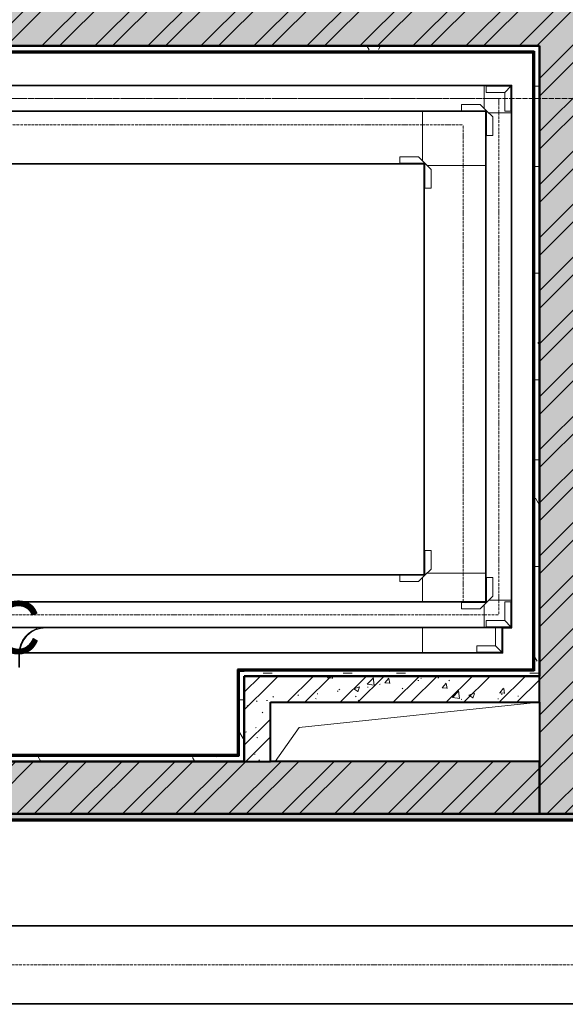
# Model space of a CAD drawing. Header units: millimetres. Extents: x 5617 to 106325, y 7718 to 157246.
# Tile 43 of 53: x 79133 to 81212, y 78800 to 82550. Entities that reach past the tile are written whole.
import ezdxf

# ---------------------------------------------------------------- set-up
doc = ezdxf.new("R2010")
doc.units = ezdxf.units.MM
doc.linetypes.add('ADSK_Линия сетки', pattern=[25, 20, -2.5, 0, -2.5])
doc.linetypes.add('Осевая', pattern=[14, 10, -2, 0, -2])
for name, color, linetype, lineweight in [('Кабельные лотки', 7, 'Continuous', 18), ('Марки помещений', 7, 'Continuous', 20), ('Осевая линия', 7, 'Осевая', 18), ('Оси', 7, 'Continuous', 9), ('Соединительные детали кабельных лотков', 7, 'Continuous', 18), ('Стены разрез', 7, 'Continuous', 40), ('Стены штриховка', 7, 'Continuous', 40)]:
    doc.layers.add(name, color=color, linetype=linetype, lineweight=lineweight)
doc.styles.add('Arial_3', font='arial.ttf', dxfattribs={"width": 0.9, "height": 200})
pattern_1 = [(50, (0, 0), (218.62117, -19.1268), [22.86, -251.46]), (355, (0, 0), (-42.29187, 229.2684), [18.288, -201.168]), (100.451, (18.22, -1.6), (176.33107, 210.13963), [19.428, -213.708]), (46.184, (0, 60.96), (325.29495, -50.45164), [34.29, -377.19]), (96.636, (27.1, 56.76), (284.883, 296.9127), [29.142, -320.562]), (351.184, (0, 60.96), (284.8858, 296.9107), [27.432, -301.752]), (21, (30.48, 45.72), (181.93753, -122.71832), [22.86, -251.46]), (326, (30.48, 45.72), (74.16223, 221.0262), [18.288, -201.168]), (71.451, (45.64, 35.5), (256.10035, 98.30526), [19.428, -213.708]), (37.5, (0, 0), (3.70639, 101.465895), [3.353, -195.377, 3.353, -200.863, -201.93]), (37.5, (0, 0), (3.70639, 101.465895), [-402.946, 3.353, -198.577]), (7.5, (0, 0), (80.18358, 120.21653), [3.353, -113.081, 3.353, -190.805, -76.962]), (7.5, (0, 0), (80.18358, 120.21653), [-310.591, 3.353, -73.609]), (327.5, (-67.97, 0), (162.708646, -6.87497), [3.353, -72.847, 3.353, -234.391, -315.468]), (327.5, (-67.97, 0), (162.708646, -6.87497), [-313.944, 3.353, -312.115]), (317.5, (-98.45, 0), (177.75468, 30.51183), [3.353, -95.707, 3.353, -154.534, -224.028]), (317.5, (-98.45, 0), (177.75468, 30.51183), [-256.946, 3.353, -220.675])]
pattern_2 = [(45, (0, 0), (-101.02788, 101.02788), []), (45, (67.35, 0), (-101.02788, 101.02788), [])]
pattern_3 = [(0, (0, 0), (406.4, 101.6), [33.528, -271.272, 33.528, -271.272, -1625.6]), (0, (0, 0), (406.4, 101.6), [-609.6, 33.528, -576.072, 33.528, -271.272, -711.2]), (0, (0, 0), (406.4, 101.6), [-1524, 33.528, -169.672, 33.528, -474.472]), (120, (152.4, 50.8), (-291.18818, 301.15272), [33.528, -271.272, 33.528, -271.272, -1625.6]), (120, (152.4, 50.8), (-291.18818, 301.15272), [-609.6, 33.528, -576.072, 33.528, -271.272, -711.2]), (120, (152.4, 50.8), (-291.18818, 301.15272), [-1524, 33.528, -169.672, 33.528, -474.472]), (240, (203.2, 254), (-115.21182, -402.75272), [33.528, -271.272, 33.528, -271.272, -1625.6]), (240, (203.2, 254), (-115.21182, -402.75272), [-609.6, 33.528, -576.072, 33.528, -271.272, -711.2]), (240, (203.2, 254), (-115.21182, -402.75272), [-1524, 33.528, -169.672, 33.528, -474.472])]

# ---------------------------------------------------------------- blocks, each defined once
blk = doc.blocks.new('135_SLK_GD_AR_rvt-1-МКСС_LB01_-7_650__Кабельные конструкции_Лотки_1')
at = {"layer": 'Стены разрез', "lineweight": 9, "true_color": 0xaaaaaa}
h = blk.add_hatch(dxfattribs=at)
h.set_pattern_fill('FP_1', color=253, style=0, pattern_type=2)
h.set_pattern_definition(pattern_1)
h.paths.add_polyline_path([(49200, 79525), (49200, 86708.7), (49000, 86705.2), (49000, 79525)])
h = blk.add_hatch(dxfattribs=at)
h.set_pattern_fill('FP_2', color=253, style=0, pattern_type=2)
h.set_pattern_definition(pattern_2)
h.paths.add_polyline_path([(49200, 79525), (49200, 86708.7), (49000, 86705.2), (49000, 79525)])
h = blk.add_hatch(dxfattribs=at)
h.set_pattern_fill('FP_1', color=253, style=0, pattern_type=2)
h.set_pattern_definition(pattern_1)
h.paths.add_polyline_path([(43350, 82450), (49000, 82450), (49000, 82650), (43350, 82650)])
h = blk.add_hatch(dxfattribs=at)
h.set_pattern_fill('FP_2', color=253, style=0, pattern_type=2)
h.set_pattern_definition(pattern_2)
h.paths.add_polyline_path([(43350, 82450), (49000, 82450), (49000, 82650), (43350, 82650)])
h = blk.add_hatch(dxfattribs=at)
h.set_pattern_fill('FP_4', color=253, style=0, pattern_type=2)
h.set_pattern_definition(pattern_3)
h.paths.add_polyline_path([(48980, 82430), (48980, 82450), (43350, 82450), (43350, 82430), (48975, 82430)])
h = blk.add_hatch(dxfattribs=at)
h.set_pattern_fill('FP_4', color=253, style=0, pattern_type=2)
h.set_pattern_definition(pattern_3)
h.paths.add_polyline_path([(49000, 80050.1), (49000, 82450), (48980, 82450), (48980, 80050.1)])
h = blk.add_hatch(dxfattribs=at)
h.set_pattern_fill('FP_4', color=253, style=0, pattern_type=2)
h.set_pattern_definition(pattern_3)
h.paths.add_polyline_path([(47855, 79745), (47875, 79745), (47875, 80070.1), (47855, 80070.1), (47855, 79750)])
h = blk.add_hatch(dxfattribs=at)
h.set_pattern_fill('FP_4', color=253, style=0, pattern_type=2)
h.set_pattern_definition(pattern_3)
h.paths.add_polyline_path([(48561.6, 80050.1), (48980, 80050.1), (48980, 80070.1), (47875, 80070.1), (47875, 80050.1), (48316.6, 80050.1)])
h = blk.add_hatch(dxfattribs=at)
h.set_pattern_fill('FP_1', color=253, style=0, pattern_type=2)
h.set_pattern_definition(pattern_1)
h.paths.add_polyline_path([(47975, 79725), (47975, 80050.1), (47875, 80050.1), (47875, 79725)])
h = blk.add_hatch(dxfattribs=at)
h.set_pattern_fill('FP_2', color=253, style=0, pattern_type=2)
h.set_pattern_definition(pattern_2)
h.paths.add_polyline_path([(47975, 79725), (47975, 80050.1), (47875, 80050.1), (47875, 79725)])
h = blk.add_hatch(dxfattribs=at)
h.set_pattern_fill('FP_1', color=253, style=0, pattern_type=2)
h.set_pattern_definition(pattern_1)
h.paths.add_polyline_path([(48316.6, 79950.1), (49000, 79950.1), (49000, 80050.1), (47975, 80050.1), (47975, 79950.1)])
h = blk.add_hatch(dxfattribs=at)
h.set_pattern_fill('FP_2', color=253, style=0, pattern_type=2)
h.set_pattern_definition(pattern_2)
h.paths.add_polyline_path([(48316.6, 79950.1), (49000, 79950.1), (49000, 80050.1), (47975, 80050.1), (47975, 79950.1)])
h = blk.add_hatch(dxfattribs=at)
h.set_pattern_fill('FP_4', color=253, style=0, pattern_type=2)
h.set_pattern_definition(pattern_3)
h.paths.add_polyline_path([(47336.4, 79725), (47875, 79725), (47875, 79745), (44680, 79745), (44680, 79725), (46356.2, 79725)])
h.paths.add_polyline_path([(43415.8, 79725), (43480, 79725), (43480, 79745), (43320, 79745), (43320, 79725), (43325, 79725)])
h = blk.add_hatch(dxfattribs=at)
h.set_pattern_fill('FP_1', color=253, style=0, pattern_type=2)
h.set_pattern_definition(pattern_1)
h.paths.add_polyline_path([(49000, 79525), (49000, 79725), (44680, 79725), (44680, 79525), (48316.6, 79525)])
h.paths.add_polyline_path([(43480, 79525), (43480, 79725), (38400, 79725), (38400, 79525), (43415.8, 79525)])
h = blk.add_hatch(dxfattribs=at)
h.set_pattern_fill('FP_2', color=253, style=0, pattern_type=2)
h.set_pattern_definition(pattern_2)
h.paths.add_polyline_path([(49000, 79525), (49000, 79725), (44680, 79725), (44680, 79525), (48316.6, 79525)])
h.paths.add_polyline_path([(43480, 79525), (43480, 79725), (38400, 79725), (38400, 79525), (43415.8, 79525)])
h = blk.add_hatch(dxfattribs=at)
h.set_pattern_fill('FP_4', color=253, style=0, pattern_type=2)
h.set_pattern_definition(pattern_3)
h.paths.add_polyline_path([(53217.4, 79505), (53340, 79505), (53340, 79525), (52170, 79525), (52170, 79505)])
h.paths.add_polyline_path([(50320, 79505), (50320, 79525), (44680, 79525), (44680, 79505), (49296.7, 79505)])
h.paths.add_polyline_path([(43415.8, 79505), (43480, 79505), (43480, 79525), (38400, 79525), (38400, 79505), (42925.7, 79505)])
at = {"color": 253, "lineweight": 18, "true_color": 0xaaaaaa}
for p, q in [((49000, 79950.1), (48085, 79854)), ((48085, 79854), (47992.9, 79725))]:
    blk.add_line(p, q, dxfattribs=at)
at = {"layer": 'Стены разрез', "color": 253, "true_color": 0xaaaaaa}
for p, q in [((48975, 82450), (49000, 82450)), ((49000, 82450), (48980, 82450)), ((43355, 82425), (48975, 82425)), ((48975, 82425), (48975, 80075.1)), ((47855, 80075.1), (47850, 80075.1)), ((47850, 80075.1), (47850, 79750)), ((47875, 80075.1), (47855, 80075.1)), ((48975, 80075.1), (47875, 80075.1)), ((47975, 80050.1), (47875, 80050.1)), ((47875, 80050.1), (47975, 80050.1)), ((49000, 80050.1), (48975, 80050.1)), ((48980, 80050.1), (49000, 80050.1)), ((47975, 79725), (47975, 79950.1)), ((47975, 79950.1), (49000, 79950.1)), ((49000, 79950.1), (49000, 79525)), ((47850, 79750), (44680, 79750)), ((47875, 79750), (47875, 79725)), ((47875, 79725), (47875, 79745)), ((49000, 79725), (47975, 79725)), ((49000, 79525), (49000, 79725)), ((49000, 79525), (49200, 79525)), ((49200, 79525), (49000, 79525)), ((44680, 79500), (50320, 79500))]:
    blk.add_line(p, q, dxfattribs=at)
at = {"layer": 'Стены штриховка', "color": 253, "true_color": 0xaaaaaa}
for p, q in [((43350, 82450), (48975, 82450)), ((48975, 82450), (43350, 82450)), ((43350, 82430), (48975, 82430)), ((48980, 82450), (48975, 82450)), ((48975, 82430), (48980, 82430)), ((48980, 82430), (48980, 80070.1)), ((49000, 82450), (49000, 80050.1)), ((49000, 80050.1), (49000, 82450)), ((47855, 80070.1), (47855, 79750)), ((47855, 80070.1), (47875, 80070.1)), ((48975, 80070.1), (47875, 80070.1)), ((48980, 80070.1), (48975, 80070.1)), ((47875, 80050.1), (47875, 79750)), ((47875, 79750), (47875, 80050.1)), ((48975, 80050.1), (47975, 80050.1)), ((47975, 80050.1), (48975, 80050.1)), ((48975, 80050.1), (48980, 80050.1)), ((49000, 79950.1), (49000, 80050.1)), ((47855, 79745), (44680, 79745)), ((47855, 79750), (47855, 79745)), ((47875, 79745), (47875, 79750)), ((47875, 79725), (44680, 79725)), ((44680, 79725), (47875, 79725)), ((47875, 79725), (47975, 79725)), ((44680, 79525), (49000, 79525)), ((49000, 79525), (44680, 79525)), ((44680, 79505), (50320, 79505))]:
    blk.add_line(p, q, dxfattribs=at)
blk = doc.blocks.new('OSTEC_CLH - ЛН_ ЛП - СЛУМИ - Угол горизонтальный - ZS - Цинкование по методу Сендзимира-1209142-МКСС_LB01_-7_650__Кабельные конструкции_Лотки_1')
at = {"layer": 'Осевая линия'}
for p, q in [((0, 155), (0, 0)), ((-155, 0), (0, 0)), ((-154, 0), (-155, 0))]:
    blk.add_line(p, q, dxfattribs=at)
at = {"layer": 'Соединительные детали кабельных лотков', "color": 96, "true_color": 0x008000}
for p, q in [((-147.5, 155), (-150, 155)), ((-150, 155), (-150, 150)), ((-147.5, 147.5), (-147.5, 155)), ((50, 155), (-138.1, 155)), ((-155, 147.5), (-155, 150)), ((-155, 150), (-150, 150)), ((-147.5, 147.5), (-155, 147.5)), ((-155, -85), (-155, 138.1))]:
    blk.add_line(p, q, dxfattribs=at)
blk = doc.blocks.new('OSTEC_U - ЛН_ ЛП - СЛУМИ - OSTEC_U - ЛН_ ЛП - СЛУМИ-1209086-МКСС_LB01_-7_650__Кабельные конструкции_Лотки_1')
at = {"layer": 'Соединительные детали кабельных лотков', "color": 96, "true_color": 0x008000}
for p, q in [((0, 95), (-0.9, 95)), ((0, 0), (0, 95)), ((0, 95), (24, 95)), ((24, 24), (24, 95)), ((-95, 0.9), (-95, 0)), ((0, 0), (24, 24)), ((0, 0), (0.9, 0.2)), ((0.9, 0.2), (0, 0)), ((-95, 0), (0, 0)), ((-95, -24), (-95, 0)), ((-95, -24), (-24, -24)), ((-24, -24), (0, 0)), ((-0.2, -0.9), (0, 0)), ((0, 0), (-0.2, -0.9))]:
    blk.add_line(p, q, dxfattribs=at)
for start, end in [(10.7432, 90), (10.7432, 37.1621), (180, 259.2568), (232.8379, 259.2568)]:
    blk.add_arc((0, 0), 0.9, start, end, dxfattribs=at)
blk = doc.blocks.new('OSTEC_CLH - ЛН_ ЛП - СЛУМИ - Угол горизонтальный - ZS - Цинкование по методу Сендзимира-V62-МКСС_LB01_-7_650__Кабельные конструкции_Лотки_1')
at = {"layer": 'Осевая линия'}
blk.add_line((0, 155), (0, 46.5), dxfattribs=at)
at = {"layer": 'Соединительные детали кабельных лотков', "color": 96, "true_color": 0x008000}
for p, q in [((-147.5, 155), (-150, 155)), ((-150, 155), (-150, 150)), ((-147.5, 147.5), (-147.5, 155)), ((85, 155), (-138.1, 155)), ((-155, 147.5), (-155, 150)), ((-155, 150), (-150, 150)), ((-147.5, 147.5), (-155, 147.5)), ((-155, 46.5), (-155, 138.1)), ((-155, -147.5), (-155, -53.5)), ((147.5, -53.5), (147.5, -147.5)), ((150, -150), (150, -53.5)), ((-155, -150), (-155, -147.5)), ((147.5, -147.5), (-155, -147.5)), ((150, -150), (-155, -150))]:
    blk.add_line(p, q, dxfattribs=at)
blk = doc.blocks.new('OSTEC_U - ЛН_ ЛП - СЛУМИ - OSTEC_U - ЛН_ ЛП - СЛУМИ-V63-МКСС_LB01_-7_650__Кабельные конструкции_Лотки_1')
at = {"layer": 'Соединительные детали кабельных лотков', "color": 96, "true_color": 0x008000}
for p, q in [((-24, 93.1), (-24, 24)), ((0, 93.1), (0, 0)), ((-24, 24), (-95, 24)), ((-95, 0), (-95, 24)), ((0, 0), (-95, 0)), ((-95, 0), (-95, -0.9)), ((-24, 24), (0, 0)), ((0, 0), (-24, 24)), ((0.9, -0.2), (0, 0)), ((0, 0), (0.9, -0.2)), ((0, 0), (0.2, -0.9)), ((0.2, -0.9), (0, 0))]:
    blk.add_line(p, q, dxfattribs=at)
for start, end in [(270, 349.2568), (270, 349.2568), (280.7432, 360), (280.7432, 360)]:
    blk.add_arc((0, 0), 0.9, start, end, dxfattribs=at)
blk = doc.blocks.new('OSTEC_CLH - ЛН_ ЛП - СЛУМИ - Угол горизонтальный - ZS - Цинкование по методу Сендзимира-1324870-МКСС_LB01_-7_650__Кабельные конструкции_Лотки_1')
at = {"layer": 'Осевая линия'}
for p, q in [((0, 55), (0, 0)), ((-55, 0), (0, 0)), ((-54, 0), (-55, 0))]:
    blk.add_line(p, q, dxfattribs=at)
at = {"layer": 'Соединительные детали кабельных лотков', "color": 96, "true_color": 0x008000}
for p, q in [((-55, 47.5), (-55, 50)), ((-55, 50), (-50, 50)), ((-47.5, 47.5), (-55, 47.5)), ((-55, -47.5), (-55, 38.1)), ((-47.5, 55), (-50, 55)), ((-50, 55), (-50, 50)), ((-47.5, 47.5), (-47.5, 55)), ((47.5, 55), (-38.1, 55)), ((50, 55), (47.5, 55)), ((47.5, 55), (47.5, -47.5)), ((50, -50), (50, 55)), ((-55, -50), (-55, -47.5)), ((47.5, -47.5), (-55, -47.5)), ((50, -50), (-55, -50))]:
    blk.add_line(p, q, dxfattribs=at)
blk = doc.blocks.new('OSTEC_U - ЛН_ ЛП - СЛУМИ - OSTEC_U - ЛН_ ЛП - СЛУМИ-1215241-МКСС_LB01_-7_650__Кабельные конструкции_Лотки_1')
at = {"layer": 'Соединительные детали кабельных лотков', "color": 96, "true_color": 0x008000}
for p, q in [((-24, 95), (0, 95)), ((-24, 95), (-24, 24)), ((0.9, 95), (0, 95)), ((0, 95), (0, 0)), ((-24, 24), (-95, 24)), ((-95, 0), (-95, 24)), ((0, 0), (-95, 0)), ((-95, 0), (-95, -0.9)), ((-24, 24), (0, 0)), ((0, 0), (-24, 24)), ((0.9, -0.2), (0, 0)), ((0, 0), (0.9, -0.2)), ((0, 0), (0.2, -0.9)), ((0.2, -0.9), (0, 0))]:
    blk.add_line(p, q, dxfattribs=at)
for start, end in [(280.7432, 346.7905), (280.7432, 346.7905), (283.2095, 349.2568), (283.2095, 349.2568)]:
    blk.add_arc((0, 0), 0.9, start, end, dxfattribs=at)
blk = doc.blocks.new('OSTEC_U - ЛН_ ЛП - СЛУМИ - OSTEC_U - ЛН_ ЛП - СЛУМИ-1215245-МКСС_LB01_-7_650__Кабельные конструкции_Лотки_1')
at = {"layer": 'Соединительные детали кабельных лотков', "color": 96, "true_color": 0x008000}
for p, q in [((0, 95), (-0.9, 95)), ((0, 0), (0, 95)), ((0, 95), (24, 95)), ((24, 24), (24, 95)), ((-95, 0.9), (-95, 0)), ((0, 0), (24, 24)), ((0, 0), (0.9, 0.2)), ((0.9, 0.2), (0, 0)), ((-95, 0), (0, 0)), ((-95, -24), (-95, 0)), ((-95, -24), (-24, -24)), ((-24, -24), (0, 0)), ((-0.2, -0.9), (0, 0)), ((0, 0), (-0.2, -0.9))]:
    blk.add_line(p, q, dxfattribs=at)
for start, end in [(10.7432, 90), (10.7432, 37.1621), (180, 259.2568), (232.8379, 259.2568)]:
    blk.add_arc((0, 0), 0.9, start, end, dxfattribs=at)
blk = doc.blocks.new('OSTEC_CT - ЛН_ ЛП - ОГП - Тройник - ZS - Цинкование по методу Сендзимира-V70-МКСС_LB01_-7_650__Кабельные конструкции_Лотки_1')
at = {"layer": 'Осевая линия'}
blk.add_line((0, -200), (0, -50), dxfattribs=at)
at = {"layer": 'Соединительные детали кабельных лотков', "color": 96, "true_color": 0x008000}
for p, q in [((-50, -150), (-50, -200)), ((-47.5, -200), (-47.5, -150)), ((47.5, -150), (47.5, -200)), ((50, -200), (50, -150)), ((-50, -200), (-47.5, -200)), ((47.5, -200), (50, -200))]:
    blk.add_line(p, q, dxfattribs=at)
for centre, radius, start, end in [((-150, -150), 100, 0, 90), ((-150, -150), 102.5, 360, 79.263), ((150, -150), 102.5, 100.737, 180), ((150, -150), 100, 90, 180)]:
    blk.add_arc(centre, radius, start, end, dxfattribs=at)
blk = doc.blocks.new('OSTEC_CLH - ЛН_ ЛП - СЛУМИ - Угол горизонтальный - ZS - Цинкование по методу Сендзимира-V72-МКСС_LB01_-7_650__Кабельные конструкции_Лотки_1')
at = {"layer": 'Соединительные детали кабельных лотков', "color": 96, "true_color": 0x008000}
blk.add_line((50, -50), (15, -50), dxfattribs=at)

msp = doc.modelspace()

# ---------------------------------------------------------------- linework, layer by layer
at = {"layer": 'Кабельные лотки', "color": 96, "true_color": 0x008000}
for p, q in [((76668.7, 82300), (80903.4, 82300)), ((76668.7, 82297.5), (80903.4, 82297.5)), ((80903.4, 82300), (80903.4, 82211.9)), ((76668.7, 82202.5), (80903.4, 82202.5)), ((80903.4, 82202.5), (80903.4, 82200)), ((76668.7, 82200), (80903.4, 82200)), ((80668.4, 82200), (80668.4, 82011.9)), ((80908.4, 82195), (80911, 82195)), ((80908.4, 82195), (80908.4, 80338.9)), ((80911, 82195), (80911, 80338.9)), ((80920.3, 82195), (81008.4, 82195)), ((81005.9, 82195), (81005.9, 80338.9)), ((81008.4, 82195), (81008.4, 80338.9)), ((80668.4, 82002.5), (76663.7, 82002.5)), ((80668.4, 82000), (76663.7, 82000)), ((80668.4, 82002.5), (80668.4, 82000)), ((80673.4, 81995), (80676, 81995)), ((80673.4, 81995), (80673.4, 80442.3)), ((80676, 81995), (80676, 80442.3)), ((80685.3, 81995), (80908.4, 81995)), ((80676, 80442.3), (80673.4, 80442.3)), ((80908.4, 80442.3), (80685.3, 80442.3)), ((80668.4, 80437.3), (76663.7, 80437.3)), ((80668.4, 80434.8), (76663.7, 80434.8)), ((80668.4, 80437.3), (80668.4, 80434.8)), ((80668.4, 80425.4), (80668.4, 80333.9)), ((80903.4, 80333.9), (76668.7, 80333.9)), ((80903.4, 80331.3), (78180, 80331.3)), ((80903.4, 80333.9), (80903.4, 80331.3)), ((80911, 80338.9), (80908.4, 80338.9)), ((81008.4, 80338.9), (80920.3, 80338.9)), ((80903.4, 80322), (80903.4, 80233.9)), ((80903.4, 80236.4), (78180, 80236.4)), ((80903.4, 80233.9), (78180, 80233.9)), ((80668.4, 80233.9), (80668.4, 80137.3)), ((80668.4, 80139.9), (79133.6, 80139.9)), ((80668.4, 80137.3), (79133.3, 80137.3)), ((89251.3, 79100), (78898.7, 79100)), ((89251.3, 79097.5), (78898.7, 79097.5)), ((89251.3, 78802.5), (78898.7, 78802.5)), ((89251.3, 78800), (78898.7, 78800))]:
    msp.add_line(p, q, dxfattribs=at)
at = {"layer": 'Осевая линия'}
for p, q in [((76668.7, 82250), (80903.4, 82250)), ((80958.4, 82195), (80958.4, 80338.9)), ((80668.4, 82150), (76663.7, 82150)), ((80823.4, 81995), (80823.4, 80442.3)), ((80903.4, 80283.9), (78180, 80283.9)), ((89251.3, 78950), (78898.7, 78950))]:
    msp.add_line(p, q, dxfattribs=at)
at = {"layer": 'Оси', "linetype": 'ADSK_Линия сетки'}
msp.add_line((91811.2, 82250), (28430.3, 82250), dxfattribs=at)

# ---------------------------------------------------------------- block references
at = {"lineweight": 5}
msp.add_blockref('135_SLK_GD_AR_rvt-1-МКСС_LB01_-7_650__Кабельные конструкции_Лотки_1', (32113.4, 0), dxfattribs=at)
at = {"layer": 'Соединительные детали кабельных лотков', "rotation": 90}
for name, p in [('OSTEC_CLH - ЛН_ ЛП - СЛУМИ - Угол горизонтальный - ZS - Цинкование по методу Сендзимира-1324870-МКСС_LB01_-7_650__Кабельные конструкции_Лотки_1', (80958.4, 82250)), ('OSTEC_CLH - ЛН_ ЛП - СЛУМИ - Угол горизонтальный - ZS - Цинкование по методу Сендзимира-1209142-МКСС_LB01_-7_650__Кабельные конструкции_Лотки_1', (80823.4, 82150))]:
    msp.add_blockref(name, p, dxfattribs=at)
at = {"layer": 'Соединительные детали кабельных лотков', "color": 96, "true_color": 0x008000}
for name, p, rotation in [('OSTEC_U - ЛН_ ЛП - СЛУМИ - OSTEC_U - ЛН_ ЛП - СЛУМИ-1215241-МКСС_LB01_-7_650__Кабельные конструкции_Лотки_1', (81005, 82296.6), 90.0000000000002), ('OSTEC_U - ЛН_ ЛП - СЛУМИ - OSTEC_U - ЛН_ ЛП - СЛУМИ-1215245-МКСС_LB01_-7_650__Кабельные конструкции_Лотки_1', (80911.9, 82203.4), 90.00000000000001), ('OSTEC_U - ЛН_ ЛП - СЛУМИ - OSTEC_U - ЛН_ ЛП - СЛУМИ-1209086-МКСС_LB01_-7_650__Кабельные конструкции_Лотки_1', (80676.9, 82003.4), 90.00000000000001)]:
    msp.add_blockref(name, p, dxfattribs=dict(at, rotation=rotation))
for name, p in [('OSTEC_U - ЛН_ ЛП - СЛУМИ - OSTEC_U - ЛН_ ЛП - СЛУМИ-1209086-МКСС_LB01_-7_650__Кабельные конструкции_Лотки_1', (80676.9, 80433.9)), ('OSTEC_U - ЛН_ ЛП - СЛУМИ - OSTEC_U - ЛН_ ЛП - СЛУМИ-1215245-МКСС_LB01_-7_650__Кабельные конструкции_Лотки_1', (80911.9, 80330.4)), ('OSTEC_U - ЛН_ ЛП - СЛУМИ - OSTEC_U - ЛН_ ЛП - СЛУМИ-1215241-МКСС_LB01_-7_650__Кабельные конструкции_Лотки_1', (81005, 80237.3)), ('OSTEC_U - ЛН_ ЛП - СЛУМИ - OSTEC_U - ЛН_ ЛП - СЛУМИ-V63-МКСС_LB01_-7_650__Кабельные конструкции_Лотки_1', (80970, 80140.8))]:
    msp.add_blockref(name, p, dxfattribs=at)
at = {"layer": 'Соединительные детали кабельных лотков'}
for name, p in [('OSTEC_CLH - ЛН_ ЛП - СЛУМИ - Угол горизонтальный - ZS - Цинкование по методу Сендзимира-V62-МКСС_LB01_-7_650__Кабельные конструкции_Лотки_1', (80823.4, 80287.3)), ('OSTEC_CLH - ЛН_ ЛП - СЛУМИ - Угол горизонтальный - ZS - Цинкование по методу Сендзимира-1324870-МКСС_LB01_-7_650__Кабельные конструкции_Лотки_1', (80958.4, 80283.9)), ('OSTEC_CT - ЛН_ ЛП - ОГП - Тройник - ZS - Цинкование по методу Сендзимира-V70-МКСС_LB01_-7_650__Кабельные конструкции_Лотки_1', (79082.8, 80283.9)), ('OSTEC_CLH - ЛН_ ЛП - СЛУМИ - Угол горизонтальный - ZS - Цинкование по методу Сендзимира-V72-МКСС_LB01_-7_650__Кабельные конструкции_Лотки_1', (80958.4, 80283))]:
    msp.add_blockref(name, p, dxfattribs=at)

# ---------------------------------------------------------------- texts
at = {"layer": 'Марки помещений', "lineweight": 9, "insert": (78849.2, 80335.1), "char_height": 200, "width": 447.342, "attachment_point": 1, "style": 'Arial_3'}
msp.add_mtext('СС', dxfattribs=at)

doc.saveas('drawing.dxf')
